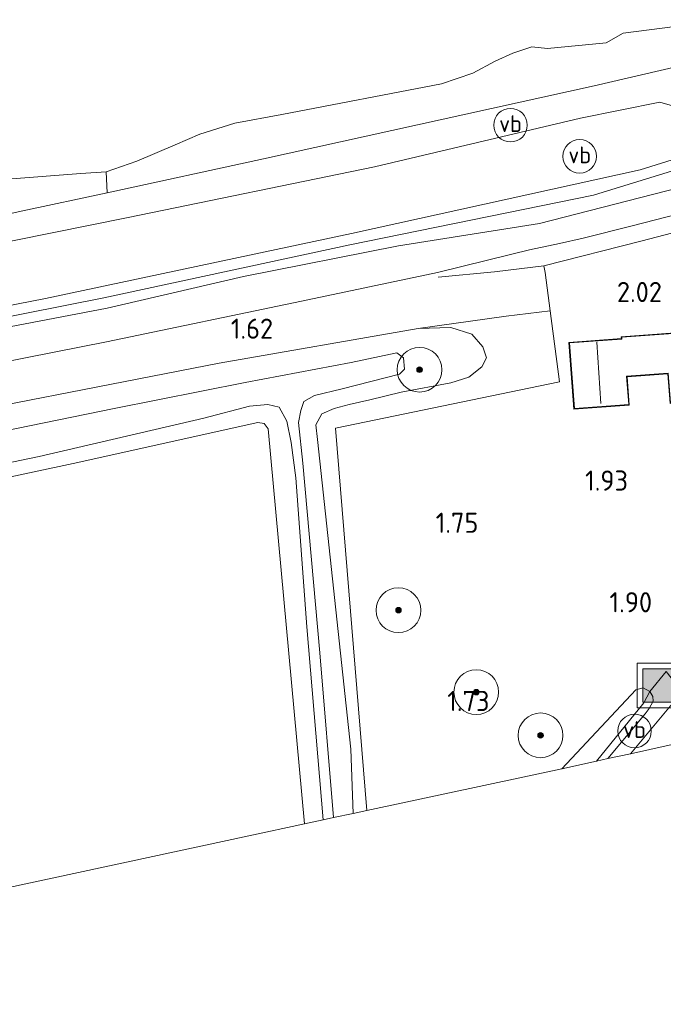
# Model space of a CAD drawing. Extents: x 126429 to 133038, y 413091 to 414846.
# Tile 247 of 256: x 131908 to 131965, y 413174 to 413262. Entities that reach past the tile are written whole.
import ezdxf
from ezdxf.enums import TextEntityAlignment as Align
from ezdxf.lldxf.tags import DXFTag

# ---------------------------------------------------------------- set-up
doc = ezdxf.new("R2010")
doc.units = 0
for name, color, linetype, lineweight in [('B-ME-GR-BOOM-S', 90, 'Continuous', 25), ('B-ME-GR-GRAS-GV', 60, 'Continuous', 13), ('B-ME-GR-HAAG-G', 90, 'GR-HAAG1', 13), ('B-ME-GR-MOERAS-GV', 120, 'Continuous', 13), ('B-ME-GW-OPHOGING_KRUIN-G', 90, 'Continuous', 18), ('B-ME-GW-TALUD_KRUIN-G', 90, 'Continuous', 18), ('B-ME-GW-TALUD_TEEN-G', 90, 'Continuous', 18), ('B-ME-IE-MEUBILAIR_WEGMEUBILAIR-S', 7, 'Continuous', 25), ('B-ME-IE-TERREINAFSCHEIDING_DOORGANG-G', 210, 'Continuous', 18), ('B-ME-IE-TERREINAFSCHEIDING_KUNSTMATIG_HEKWERK-G', 20, 'IE-TERREINAFSCHEIDING-KUNSTMATIG', 18), ('B-ME-KG-GRENS_OPNAME-G', 210, 'KG-OPNAME', 18), ('B-ME-KG-KADASTRAAL_DAKRAND-G', 170, 'Continuous', 18), ('B-ME-KG-KADASTRAAL_NOK-G', 10, 'Continuous', 18), ('B-ME-OB-OEVERVOORZIENING-G', 7, 'Continuous', 18), ('B-ME-OG-BEBOUWING_WONINGBOUW-GV', 7, 'Continuous', 18), ('B-ME-OG-HOOGTEPUNT-S', 7, 'Continuous', 25), ('B-ME-OG-TERREIN_GROEN_TUIN-GV', 7, 'Continuous', 18), ('B-ME-OG-WATER_GREPPEL-G', 160, 'Continuous', 18), ('B-ME-OG-WATER_KANAAL-GV', 120, 'Continuous', 18), ('B-ME-OG-WATER_SLOOT-G', 120, 'Continuous', 18), ('B-ME-OG-WATER_SLOOT-GV', 120, 'Continuous', 18), ('B-ME-VH-VERHARDING_TEGEL-GV', 252, 'Continuous', 18), ('B-ME-VW-VERKEERSTEKEN_BORD-S', 7, 'Continuous', 25), ('B-ME-VW-VERKEERSTEKEN_DRAAGCONSTRUCTIE-S', 7, 'Continuous', 25)]:
    doc.layers.add(name, color=color, linetype=linetype, lineweight=lineweight)
doc.styles.add('NLCS-ISO', font='NLCS-ISO.ttf')
doc.styles.add('NLCS-ISO-ANNOTATIVE-T18', font='NLCS-ISO.ttf', dxfattribs={"height": 1.8})
doc.styles.get("Standard").update_dxf_attribs({"font": 'arial.ttf'})
doc.linetypes.add('GR-HAAG1', pattern='A,6,[176,NLCS.SHX,S=0.125,R=0,X=0,Y=0],-2', length=8)
doc.linetypes.add('IE-TERREINAFSCHEIDING-KUNSTMATIG', pattern='A,4,[82,NLCS.SHX,S=0.75,R=90,X=0,Y=0],4,-2', length=10)
tags = doc.linetypes.add('KG-OPNAME', pattern='A,5.5,-2,["O",Standard,S=1.8,R=0,X=-0.5,Y=-0.9],-2,5.5,-2,[5,NLCS.SHX,S=0.75,R=0,X=0,Y=0],-2', length=19).pattern_tags.tags
tags[6] = DXFTag(74, 10)

# ---------------------------------------------------------------- blocks, each defined once
blk = doc.blocks.new('SAL-HOOGTELABEL-SO')
at = {"color": 0, "linetype": 'ByBlock', "lineweight": -2, "style": 'NLCS-ISO-ANNOTATIVE-T18'}
blk.add_attdef('HOOGTE', text='', height=1.8, dxfattribs=at).set_placement((2.788, 0), align=Align.RIGHT)
blk = doc.blocks.new('SGR-BOOM_01-SO')
at = {"linetype": 'ByBlock', "lineweight": 18}
h = blk.add_hatch(color=0, dxfattribs=at)
h.dxf.hatch_style = 1
edge = h.paths.add_edge_path()
edge.add_arc((0, 0), 0.25, 0, 360)
at = {"color": 0, "linetype": 'ByBlock', "lineweight": 18}
for radius in [2, 0.25]:
    blk.add_circle((0, 0), radius, dxfattribs=at)
blk = doc.blocks.new('SIE-WEG_AFVALBAK-SO')
at = {"linetype": 'ByBlock', "lineweight": 18}
h = blk.add_hatch(color=0, dxfattribs=at)
h.dxf.hatch_style = 1
h.paths.add_polyline_path([(-1.5, -1.5), (1.5, -1.5), (1.5, 1.5), (-1.5, 1.5)])
at = {"color": 0, "linetype": 'ByBlock', "lineweight": 18}
for points in [[(-2, -2), (2, -2), (2, 2), (-2, 2)], [(-1.5, -1.5), (1.5, -1.5), (1.5, 1.5), (-1.5, 1.5)]]:
    blk.add_lwpolyline(points, close=True, dxfattribs=at)
blk = doc.blocks.new('SIE-WEG_PAAL_VERKEERSBORD-SO')
at = {"color": 0, "linetype": 'ByBlock', "lineweight": 18}
blk.add_circle((0, 0), 1.5, dxfattribs=at)
at = {"color": 0, "linetype": 'ByBlock', "lineweight": 18, "style": 'NLCS-ISO'}
blk.add_text('vb', height=1.5, dxfattribs=at).set_placement((0, 0.132), align=Align.MIDDLE_CENTER)

msp = doc.modelspace()

# ---------------------------------------------------------------- linework, layer by layer
at = {"layer": 'B-ME-GR-GRAS-GV'}
for points in [[(131884.415, 413240.024, 0.969), (131907.885, 413245.209, 1.027), (131915.395, 413246.8424, 1.0277), (131929.37, 413249.882, 1.029), (131958.942, 413256.397, 0.937), (131967.777, 413258.447, 0.975), (131968.284, 413255.973, 1.058), (131974.249, 413254.498, 2.216), (131976.232, 413254.425, 3.241), (131977.349, 413254.045, 3.32), (131978.91, 413246.888, 2.806), (131971.001, 413244.553, 2.498), (131963.096, 413242.518, 2.206), (131954.416, 413240.315, 2.158), (131954.561, 413239.708, 2.158), (131955.002, 413236.276, 2.094), (131951.055, 413235.817, 2.062), (131943.188, 413234.713, 1.624), (131925.422, 413231.599, 1.331), (131895.149, 413225.693, 1.448)], [(131893.468, 413239.813, 1.201), (131917.275, 413244.635, 1.176), (131939.309, 413249.157, 1.376), (131957.713, 413253.491, 1.438), (131964.802, 413254.943, 1.251), (131968.107, 413253.966, 1.526), (131972.262, 413253.276, 2.088), (131975.363, 413253.807, 2.788), (131972.828, 413252.134, 2.801), (131971.044, 413251.378, 2.901), (131963.042, 413248.887, 2.851), (131937.234, 413243.199, 3.057), (131909.894, 413237.377, 3.172), (131879.68, 413231.477, 3.165)], [(131879.68, 413231.477, 3.165), (131909.894, 413237.377, 3.172), (131937.234, 413243.199, 3.057), (131963.042, 413248.887, 2.851), (131971.044, 413251.378, 2.901), (131972.828, 413252.134, 2.801), (131975.363, 413253.807, 2.788), (131972.262, 413253.276, 2.088), (131968.107, 413253.966, 1.526), (131964.802, 413254.943, 1.251), (131957.713, 413253.491, 1.438), (131939.309, 413249.157, 1.376), (131917.275, 413244.635, 1.176), (131893.468, 413239.813, 1.201)], [(131906.513, 413248.063, 0.7), (131913.062, 413248.565, 0.7), (131915.332, 413248.708, 0.7), (131915.395, 413246.8424, 1.0277), (131907.885, 413245.209, 1.027), (131884.415, 413240.024, 0.969)], [(131886.81, 413227.889, 1.523), (131915.357, 413233.517, 1.65), (131932.776, 413237.16, 1.737), (131944.938, 413239.709, 1.834), (131951.571, 413241.356, 1.959), (131953.163, 413241.744, 2.019), (131955.838, 413242.314, 2.11), (131957.93, 413242.788, 2.129), (131962.311, 413243.89, 2.312), (131969.397, 413245.708, 2.375), (131974.48, 413247.651, 2.587), (131976.195, 413248.854, 2.912), (131973.063, 413248.877, 2.894), (131965.307, 413246.989, 2.982), (131954.053, 413244.1, 3.002), (131941.456, 413242.098, 3.059), (131927.603, 413239.336, 3.24), (131915.414, 413236.518, 3.406), (131899.956, 413233.579, 3.384)], [(131899.956, 413233.579, 3.384), (131915.414, 413236.518, 3.406), (131927.603, 413239.336, 3.24), (131941.456, 413242.098, 3.059), (131954.053, 413244.1, 3.002), (131965.307, 413246.989, 2.982), (131973.063, 413248.877, 2.894), (131976.195, 413248.854, 2.912), (131974.48, 413247.651, 2.587), (131969.397, 413245.708, 2.375), (131962.311, 413243.89, 2.312), (131957.93, 413242.788, 2.129), (131955.838, 413242.314, 2.11), (131953.163, 413241.744, 2.019), (131951.571, 413241.356, 1.959), (131944.938, 413239.709, 1.834), (131932.776, 413237.16, 1.737), (131915.357, 413233.517, 1.65), (131886.81, 413227.889, 1.523)], [(131895.149, 413225.693, 1.448), (131925.422, 413231.599, 1.331), (131943.188, 413234.713, 1.624), (131946.133, 413234.787, 1.414), (131947.99, 413234.208, 1.504), (131948.99, 413233.07, 1.429), (131949.303, 413232.09, 1.441), (131948.899, 413231.29, 1.479), (131947.732, 413230.351, 1.479), (131946.121, 413229.858, 1.614), (131941.69, 413229.006, 1.538), (131938.887, 413228.314, 1.406), (131937.023, 413227.898, 1.282), (131935.679, 413227.546, 1.204), (131934.58, 413227.076, 1.172), (131934.059, 413226.101, 1.18), (131934.203, 413224.779, 1.182), (131937.17, 413197.105, 1.29), (131937.381, 413191.363, 1.298), (131935.64, 413190.988, 0.032), (131934.424, 413205.721, 0.032), (131932.881, 413222.678, 0.032), (131932.501, 413226.313, 0.032), (131932.7, 413227.372, 0.032), (131932.973, 413228.17, 0.032), (131933.932, 413228.701, 0.032), (131936.401, 413229.31, 0.032), (131941.525, 413230.627, 0.032), (131941.986, 413231.082, 0.032), (131941.88, 413232.075, 0.032), (131941.307, 413232.538, 0.032), (131937.201, 413231.651, 0.032), (131927.733, 413229.883, 0.032), (131916.029, 413227.541, 0.032), (131897.229, 413223.702, 0.032)], [(131887.757, 413218.806, 0.032), (131909.33, 413223.264, 0.032), (131924.042, 413226.683, 0.032), (131928.126, 413227.76, 0.032), (131929.753, 413227.909, 0.032), (131930.768, 413227.661, 0.032), (131931.469, 413226.42, 0.032), (131931.852, 413224.501, 0.032), (131932.254, 413221.35, 0.032), (131933.238, 413208.031, 0.032), (131934.704, 413190.787, 0.032), (131933.05, 413190.43, 1.446), (131929.796, 413225.746, 1.488), (131929.446, 413226.203, 1.488), (131928.873, 413226.308, 1.49), (131912.357, 413222.623, 1.557), (131880.966, 413215.947, 1.369)]]:
    msp.add_polyline3d(points, dxfattribs=at)
for points in [[(131955.002, 413236.276, 2.094), (131955.843, 413229.931, 2.098), (131935.803, 413225.805, 1.478), (131938.609, 413191.628, 1.472), (131937.381, 413191.363, 1.298), (131937.17, 413197.105, 1.29), (131934.203, 413224.779, 1.182), (131934.059, 413226.101, 1.18), (131934.58, 413227.076, 1.172), (131935.679, 413227.546, 1.204), (131937.023, 413227.898, 1.282), (131938.887, 413228.314, 1.406), (131941.69, 413229.006, 1.538), (131946.121, 413229.858, 1.614), (131947.732, 413230.351, 1.479), (131948.899, 413231.29, 1.479), (131949.303, 413232.09, 1.441), (131948.99, 413233.07, 1.429), (131947.99, 413234.208, 1.504), (131946.133, 413234.787, 1.414), (131943.188, 413234.713, 1.624), (131951.055, 413235.817, 2.062)], [(131962.169, 413196.702, 2.299), (131960.157, 413196.269, 1.857), (131963.496, 413200.264, 1.857), (131963.848, 413200.742, 1.857), (131964.195, 413201.404, 1.995), (131964.169, 413201.817, 2.007), (131963.898, 413202.258, 2.007), (131965.349, 413204.058, 2.242), (131966.796, 413202.221, 2.41)], [(131959.122, 413196.046, 1.605), (131956.029, 413195.341, 1.857), (131962.665, 413202.413, 1.936), (131963.294, 413202.601, 2.032), (131963.898, 413202.258, 2.007), (131963.372, 413201.26, 1.669)], [(131960.157, 413196.269, 1.857), (131959.122, 413196.046, 1.605), (131963.372, 413201.26, 1.669), (131963.898, 413202.258, 2.007), (131964.169, 413201.817, 2.007), (131964.195, 413201.404, 1.995), (131963.848, 413200.742, 1.857), (131963.496, 413200.264, 1.857)]]:
    msp.add_polyline3d(points, close=True, dxfattribs=at)
at = {"layer": 'B-ME-GR-HAAG-G'}
msp.add_polyline3d([(131938.609, 413191.628, 1.472), (131935.803, 413225.805, 1.478), (131955.843, 413229.931, 2.098)], dxfattribs=at)
at = {"layer": 'B-ME-GR-MOERAS-GV'}
msp.add_polyline3d([(131967.086, 413262.304, 0.7), (131967.777, 413258.447, 0.975), (131958.942, 413256.397, 0.937), (131929.37, 413249.882, 1.029), (131915.395, 413246.8424, 1.0277), (131915.332, 413248.708, 0.7), (131918.064, 413249.66, 0.7), (131921.491, 413251.109, 0.7), (131923.688, 413252.062, 0.7), (131926.82, 413253.062, 0.7), (131931.017, 413253.833, 0.7), (131945.293, 413256.576, 0.7), (131948.083, 413257.526, 0.7), (131950.077, 413258.609, 0.7), (131951.654, 413259.325, 0.7), (131953.363, 413259.879, 0.7), (131954.761, 413259.722, 0.7), (131959.9855, 413260.2292, 0.7), (131961.5282, 413261.102, 0.7), (131966.161, 413261.698, 0.7)], close=True, dxfattribs=at)
at = {"layer": 'B-ME-GW-OPHOGING_KRUIN-G'}
msp.add_polyline3d([(132003.399, 413226.785, 3.303), (131981.8445, 413253.7513, 3.2262), (131972.994, 413250.98, 3.178), (131958.869, 413246.621, 2.91), (131937.079, 413242.184, 3.162), (131915.106, 413237.457, 3.269), (131890.132, 413232.511, 3.278), (131860.26, 413226.506, 3.163), (131825.322, 413219.495, 3.212), (131802.252, 413215.004, 3.204), (131794.159, 413212.8, 3.332), (131756.312, 413207.868, 2.614), (131719.818, 413201.558, 2.614), (131684.307, 413195.965, 2.572), (131653.877, 413191.629, 2.556)], dxfattribs=at)
at = {"layer": 'B-ME-GW-TALUD_KRUIN-G'}
for points in [[(131975.363, 413253.807, 2.788), (131972.828, 413252.134, 2.801), (131971.044, 413251.378, 2.901), (131963.042, 413248.887, 2.851), (131937.234, 413243.199, 3.057), (131909.894, 413237.377, 3.172), (131879.68, 413231.477, 3.165), (131844.701, 413224.165, 3.104), (131821.412, 413219.653, 3.069), (131802.171, 413215.984, 3.037), (131796.285, 413214.533, 2.983), (131788.7, 413213.319, 3.055), (131780.596, 413212.635, 2.673), (131768.154, 413211.09, 2.563), (131737.487, 413205.816, 2.561), (131706.299, 413200.689, 2.563), (131680.675, 413196.997, 2.567), (131654.015, 413192.763, 2.555)], [(131797.701, 413212.597, 3.26), (131800.327, 413213.778, 3.26), (131802.336, 413214.201, 3.047), (131825.622, 413218.644, 3.076), (131854.849, 413224.583, 3.328), (131881.392, 413229.954, 3.346), (131899.956, 413233.579, 3.384), (131915.414, 413236.518, 3.406), (131927.603, 413239.336, 3.24), (131941.456, 413242.098, 3.059), (131954.053, 413244.1, 3.002), (131965.307, 413246.989, 2.982), (131973.063, 413248.877, 2.894), (131976.195, 413248.854, 2.912)]]:
    msp.add_polyline3d(points, dxfattribs=at)
at = {"layer": 'B-ME-GW-TALUD_TEEN-G'}
for points in [[(131975.363, 413253.807, 2.788), (131972.262, 413253.276, 2.088), (131968.107, 413253.966, 1.526), (131964.802, 413254.943, 1.251), (131957.713, 413253.491, 1.438), (131939.309, 413249.157, 1.376), (131917.275, 413244.635, 1.176), (131893.468, 413239.813, 1.201), (131867.997, 413234.46, 1.251), (131842.769, 413229.306, 1.238), (131815.07, 413223.777, 1.263), (131799.846, 413221.42, 1.338), (131797.915, 413221.462, 1.263), (131795.632, 413222.302, 1.113), (131793.032, 413223.696, 0.7)], [(131976.195, 413248.854, 2.912), (131974.48, 413247.651, 2.587), (131969.397, 413245.708, 2.375), (131962.311, 413243.89, 2.312), (131957.93, 413242.788, 2.129)], [(131957.93, 413242.788, 2.129), (131955.838, 413242.314, 2.11), (131953.163, 413241.744, 2.019), (131951.571, 413241.356, 1.959), (131944.938, 413239.709, 1.834), (131932.776, 413237.16, 1.737), (131915.357, 413233.517, 1.65), (131886.81, 413227.889, 1.523), (131858.194, 413222.025, 1.458), (131848.915, 413219.553, 1.365), (131833.445, 413216.405, 1.14), (131826.662, 413215.165, 1.204), (131822.564, 413214.484, 1.292), (131818.776, 413213.952, 1.458), (131814.558, 413213.456, 2.045), (131810.622, 413212.94, 1.995), (131802.212, 413212.526, 2.598)]]:
    msp.add_polyline3d(points, dxfattribs=at)
at = {"layer": 'B-ME-IE-TERREINAFSCHEIDING_DOORGANG-G'}
msp.add_polyline3d([(131955.002, 413236.276, 2.094), (131954.561, 413239.708, 2.158)], dxfattribs=at)
at = {"layer": 'B-ME-IE-TERREINAFSCHEIDING_KUNSTMATIG_HEKWERK-G'}
for points in [[(131663.66, 413200.245, 1.595), (131678.706, 413202.363, 1.315), (131699.68, 413205.576, 1.121), (131716.481, 413208.401, 1.085), (131736.419, 413211.766, 1.095), (131756.629, 413215.268, 1.101), (131777.153, 413219.111, 1.109), (131792.657, 413222.046, 1.027), (131793.032, 413223.696, 0.7), (131793.056, 413225.13, 0.7), (131793.252, 413227.307, 0.7), (131796.092, 413227.902, 0.7), (131797.66, 413224.693, 0.7), (131797.693, 413224.631, 0.73), (131798.849, 413223.055, 1.229), (131817.666, 413226.788, 1.05), (131836.38, 413230.535, 1.066), (131860.777, 413235.431, 0.996), (131884.415, 413240.024, 0.969), (131907.885, 413245.209, 1.027), (131915.395, 413246.8424, 1.0277), (131929.37, 413249.882, 1.029), (131958.942, 413256.397, 0.937), (131967.777, 413258.447, 0.975)], [(131977.349, 413254.045, 3.32), (131978.91, 413246.888, 2.806), (131971.001, 413244.553, 2.498), (131963.096, 413242.518, 2.206), (131954.416, 413240.315, 2.158), (131950.026, 413239.757, 2.037), (131944.996, 413239.286, 1.909)], [(131954.416, 413240.315, 2.158), (131954.561, 413239.708, 2.158)], [(131943.188, 413234.713, 1.624), (131951.055, 413235.817, 2.062), (131955.002, 413236.276, 2.094), (131955.843, 413229.931, 2.098)]]:
    msp.add_polyline3d(points, dxfattribs=at)
at = {"layer": 'B-ME-KG-GRENS_OPNAME-G'}
msp.add_polyline3d([(131858.157, 413174.3, 1.645), (131928.066, 413189.357, 1.504), (131933.05, 413190.43, 1.446), (131934.704, 413190.787, 0.032), (131935.64, 413190.988, 0.032), (131937.381, 413191.363, 1.298), (131938.609, 413191.628, 1.472), (131956.029, 413195.341, 1.857), (131959.122, 413196.046, 1.605), (131960.157, 413196.269, 1.857), (131962.169, 413196.702, 2.299), (131965.638, 413197.449, 2.413), (131966.484, 413197.631, 2.424), (131976.602, 413199.81, 2.482), (131977.882, 413200.086, 2.501), (131979.682, 413200.474, 2.604), (131980.422, 413200.633, 2.604), (131982.084, 413200.991, 2.368), (131985.753, 413201.744, 1.654), (131993.49, 413203.448, 1.554), (132007.417, 413205.407, 1.528)], dxfattribs=at)
at = {"layer": 'B-ME-KG-KADASTRAAL_DAKRAND-G'}
msp.add_polyline3d([(131975.916, 413231.602, 6.212), (131977.237, 413231.702, 4.412), (131977.418, 413229.252, 4.338), (131976.334, 413229.172, 6.162), (131976.6, 413225.579, 6.112), (131969.255, 413225.034, 6.075), (131969.014, 413228.299, 6.312), (131965.754, 413228.064, 4.7), (131965.554, 413230.713, 5.525), (131961.829, 413230.437, 6.462), (131962.016, 413227.911, 6.538), (131957.164, 413227.548, 6.45), (131956.729, 413233.408, 6.45), (131961.41, 413233.753, 6.588), (131961.398, 413233.915, 4.737), (131968.493, 413234.441, 4.775), (131968.504, 413234.295, 6.425), (131975.675, 413234.826, 6.425)], close=True, dxfattribs=at)
at = {"layer": 'B-ME-KG-KADASTRAAL_NOK-G'}
msp.add_polyline3d([(131959.153, 413233.472, 7.826), (131959.516, 413227.988, 7.838)], dxfattribs=at)
at = {"layer": 'B-ME-OB-OEVERVOORZIENING-G'}
msp.add_polyline3d([(131966.161, 413261.698, 0.7), (131961.5282, 413261.102, 0.7), (131959.9855, 413260.2292, 0.7), (131954.761, 413259.722, 0.7), (131953.363, 413259.879, 0.7), (131951.654, 413259.325, 0.7), (131950.077, 413258.609, 0.7), (131948.083, 413257.526, 0.7), (131945.293, 413256.576, 0.7), (131931.017, 413253.833, 0.7), (131926.82, 413253.062, 0.7), (131923.688, 413252.062, 0.7), (131921.491, 413251.109, 0.7), (131918.064, 413249.66, 0.7), (131915.332, 413248.708, 0.7), (131913.062, 413248.565, 0.7), (131906.513, 413248.063, 0.7)], dxfattribs=at)
at = {"layer": 'B-ME-OG-BEBOUWING_WONINGBOUW-GV'}
msp.add_polyline3d([(131975.721, 413234.88, 2.1), (131975.96, 413231.656, 2.1), (131977.284, 413231.754, 2.1), (131977.472, 413229.206, 2.1), (131976.387, 413229.126, 2.1), (131976.654, 413225.532, 2.1), (131969.209, 413224.98, 2.1), (131968.967, 413228.245, 2.1), (131965.708, 413228.004, 2.1), (131965.512, 413230.66, 2.1), (131961.883, 413230.391, 2.1), (131962.07, 413227.864, 2.1), (131957.118, 413227.495, 2.1), (131956.676, 413233.454, 2.1), (131961.356, 413233.801, 2.1), (131961.344, 413233.961, 2.1), (131968.539, 413234.494, 2.1), (131968.55, 413234.348, 2.1)], close=True, dxfattribs=at)
at = {"layer": 'B-ME-OG-TERREIN_GROEN_TUIN-GV'}
msp.add_polyline3d([(131965.349, 413204.058, 2.242), (131963.898, 413202.258, 2.007), (131963.294, 413202.601, 2.032), (131962.665, 413202.413, 1.936), (131956.029, 413195.341, 1.857), (131938.609, 413191.628, 1.472), (131935.803, 413225.805, 1.478), (131955.843, 413229.931, 2.098), (131955.002, 413236.276, 2.094), (131954.561, 413239.708, 2.158), (131954.416, 413240.315, 2.158), (131963.096, 413242.518, 2.206), (131971.001, 413244.553, 2.498)], dxfattribs=at)
msp.add_polyline3d([(131975.721, 413234.88, 2.1), (131968.55, 413234.348, 2.1), (131968.539, 413234.494, 2.1), (131961.344, 413233.961, 2.1), (131961.356, 413233.801, 2.1), (131956.676, 413233.454, 2.1), (131957.118, 413227.495, 2.1), (131962.07, 413227.864, 2.1), (131961.883, 413230.391, 2.1), (131965.512, 413230.66, 2.1), (131965.708, 413228.004, 2.1), (131968.967, 413228.245, 2.1), (131969.209, 413224.98, 2.1), (131976.654, 413225.532, 2.1), (131976.387, 413229.126, 2.1), (131977.472, 413229.206, 2.1), (131977.284, 413231.754, 2.1), (131975.96, 413231.656, 2.1)], close=True, dxfattribs=at)
at = {"layer": 'B-ME-OG-WATER_GREPPEL-G'}
msp.add_polyline3d([(131959.122, 413196.046, 1.605), (131963.372, 413201.26, 1.669)], dxfattribs=at)
at = {"layer": 'B-ME-OG-WATER_KANAAL-GV'}
msp.add_polyline3d([(131966.161, 413261.698, 0.7), (131961.5282, 413261.102, 0.7), (131959.9855, 413260.2292, 0.7), (131954.761, 413259.722, 0.7), (131953.363, 413259.879, 0.7), (131951.654, 413259.325, 0.7), (131950.077, 413258.609, 0.7), (131948.083, 413257.526, 0.7), (131945.293, 413256.576, 0.7), (131931.017, 413253.833, 0.7), (131926.82, 413253.062, 0.7), (131923.688, 413252.062, 0.7), (131921.491, 413251.109, 0.7), (131918.064, 413249.66, 0.7), (131915.332, 413248.708, 0.7), (131913.062, 413248.565, 0.7), (131906.513, 413248.063, 0.7)], dxfattribs=at)
at = {"layer": 'B-ME-OG-WATER_SLOOT-G'}
for points in [[(131937.381, 413191.363, 1.298), (131937.17, 413197.105, 1.29), (131934.203, 413224.779, 1.182), (131934.059, 413226.101, 1.18), (131934.58, 413227.076, 1.172), (131935.679, 413227.546, 1.204), (131937.023, 413227.898, 1.282), (131938.887, 413228.314, 1.406), (131941.69, 413229.006, 1.538), (131946.121, 413229.858, 1.614), (131947.732, 413230.351, 1.479), (131948.899, 413231.29, 1.479), (131949.303, 413232.09, 1.441), (131948.99, 413233.07, 1.429), (131947.99, 413234.208, 1.504), (131946.133, 413234.787, 1.414), (131943.188, 413234.713, 1.624), (131925.422, 413231.599, 1.331), (131895.149, 413225.693, 1.448)], [(131880.966, 413215.947, 1.369), (131912.357, 413222.623, 1.557), (131928.873, 413226.308, 1.49), (131929.446, 413226.203, 1.488), (131929.796, 413225.746, 1.488), (131933.05, 413190.43, 1.446)], [(131956.029, 413195.341, 1.857), (131962.665, 413202.413, 1.936), (131963.294, 413202.601, 2.032), (131963.898, 413202.258, 2.007)], [(131963.898, 413202.258, 2.007), (131964.169, 413201.817, 2.007), (131964.195, 413201.404, 1.995), (131963.848, 413200.742, 1.857), (131963.496, 413200.264, 1.857), (131960.157, 413196.269, 1.857)]]:
    msp.add_polyline3d(points, dxfattribs=at)
at = {"layer": 'B-ME-OG-WATER_SLOOT-GV'}
msp.add_polyline3d([(131897.229, 413223.702, 0.032), (131916.029, 413227.541, 0.032), (131927.733, 413229.883, 0.032), (131937.201, 413231.651, 0.032), (131941.307, 413232.538, 0.032), (131941.88, 413232.075, 0.032), (131941.986, 413231.082, 0.032), (131941.525, 413230.627, 0.032), (131936.401, 413229.31, 0.032), (131933.932, 413228.701, 0.032), (131932.973, 413228.17, 0.032), (131932.7, 413227.372, 0.032), (131932.501, 413226.313, 0.032), (131932.881, 413222.678, 0.032), (131934.424, 413205.721, 0.032), (131935.64, 413190.988, 0.032), (131934.704, 413190.787, 0.032), (131933.238, 413208.031, 0.032), (131932.254, 413221.35, 0.032), (131931.852, 413224.501, 0.032), (131931.469, 413226.42, 0.032), (131930.768, 413227.661, 0.032), (131929.753, 413227.909, 0.032), (131928.126, 413227.76, 0.032), (131924.042, 413226.683, 0.032), (131909.33, 413223.264, 0.032), (131887.757, 413218.806, 0.032)], dxfattribs=at)
at = {"layer": 'B-ME-VH-VERHARDING_TEGEL-GV'}
msp.add_polyline3d([(131965.638, 413197.449, 2.413), (131962.169, 413196.702, 2.299), (131966.796, 413202.221, 2.41)], dxfattribs=at)

# ---------------------------------------------------------------- block references
at = {"layer": 'B-ME-GR-BOOM-S'}
for p in [(131943.325, 413231.019, 0.598), (131941.44, 413209.525, 1.77), (131948.392, 413202.201, 1.926), (131954.137, 413198.34, 1.966)]:
    msp.add_blockref('SGR-BOOM_01-SO', p, dxfattribs=at)
at = {"layer": 'B-ME-IE-MEUBILAIR_WEGMEUBILAIR-S'}
msp.add_blockref('SIE-WEG_AFVALBAK-SO', (131964.768, 413202.799, 2.342), dxfattribs=at)
at = {"layer": 'B-ME-OG-HOOGTEPUNT-S'}
for p, values in [((131962.198, 413237.065, 2.018), {'HOOGTE': '2.02'}), ((131927.449, 413233.788, 1.622), {'HOOGTE': '1.62'}), ((131959.167, 413220.212, 1.926), {'HOOGTE': '1.93'}), ((131945.792, 413216.441, 1.751), {'HOOGTE': '1.75'}), ((131961.316, 413209.337, 1.901), {'HOOGTE': '1.90'}), ((131946.783, 413200.511, 1.726), {'HOOGTE': '1.73'})]:
    msp.add_blockref('SAL-HOOGTELABEL-SO', p, dxfattribs=at).add_auto_attribs(values)
at = {"layer": 'B-ME-VW-VERKEERSTEKEN_BORD-S'}
for p in [(131951.452, 413252.877, 1.344), (131957.635, 413250.089, 2.052)]:
    msp.add_blockref('SIE-WEG_PAAL_VERKEERSBORD-SO', p, dxfattribs=at)
at = {"layer": 'B-ME-VW-VERKEERSTEKEN_DRAAGCONSTRUCTIE-S'}
msp.add_blockref('SIE-WEG_PAAL_VERKEERSBORD-SO', (131962.536, 413198.726, 2.241), dxfattribs=at)

doc.saveas('drawing.dxf')
